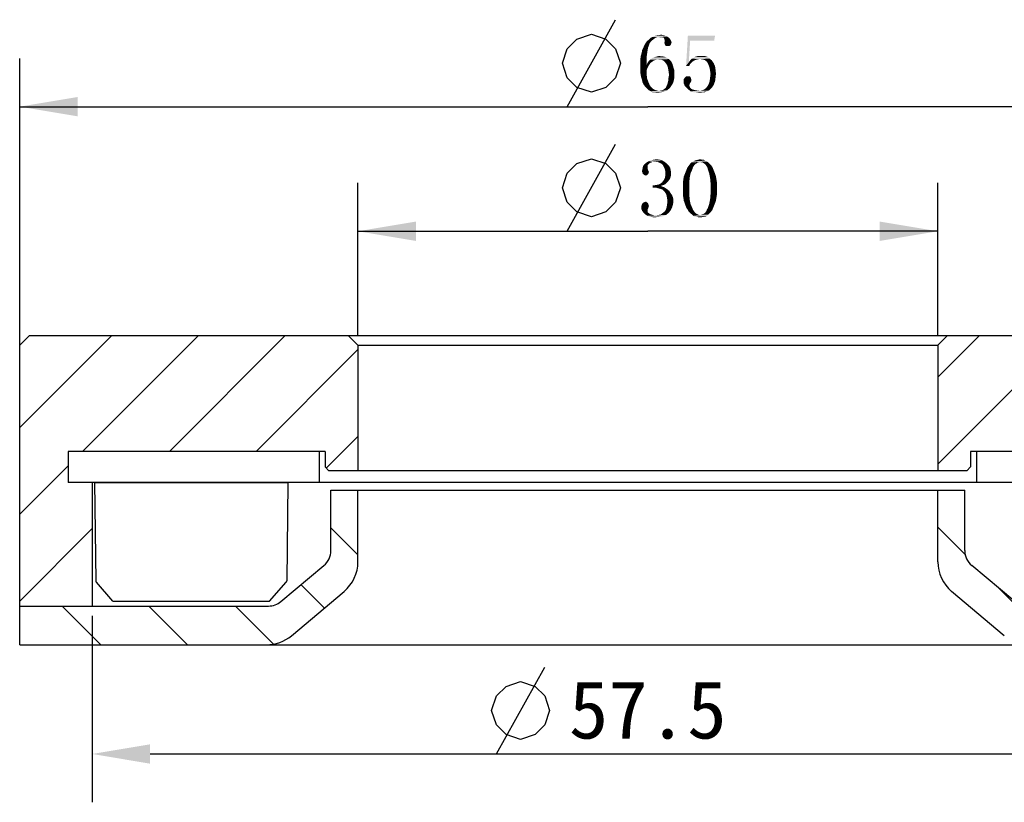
# Model space of a CAD drawing. Header units: millimetres. Extents: x 133 to 237, y 70 to 240.
# Tile 3 of 4: x 161 to 212, y 200 to 240. Entities that reach past the tile are written whole.
import ezdxf

# ---------------------------------------------------------------- set-up
doc = ezdxf.new("R2010")
doc.units = ezdxf.units.MM
doc.header["$LTSCALE"] = 23.1
doc.header["$PDMODE"] = 3
doc.header["$PDSIZE"] = 8
doc.layers.get('0').update_dxf_attribs({"linetype": 'CONTINUOUS'})
doc.layers.get('Defpoints').update_dxf_attribs({"linetype": 'CONTINUOUS'})
for name, color, linetype in [('00_COMPONENTS', 7, 'CONTINUOUS'), ('08_ALL_DRAFTS', 7, 'CONTINUOUS'), ('09_ALL_ROUNDS', 7, 'CONTINUOUS'), ('51__DRAFT_DIMS', 7, 'CONTINUOUS')]:
    doc.layers.add(name, color=color, linetype=linetype)
doc.styles.get("Standard").update_dxf_attribs({"font": 'simfang.ttf'})
doc.dimstyles.new('DIMSTYLE_1', dxfattribs={"dimtxt": 3, "dimasz": 3, "dimexe": 2.5, "dimexo": 0.5, "dimgap": 0.75, "dimtad": 1, "dimdsep": 46, "dimtxsty": 'STANDARD', "dimblk": '_FILLED', "dimblk1": '_FILLED', "dimblk2": '_FILLED', "dimcen": 0.09, "dimclrt": 3, "dimazin": 2, "dimtp": 0.3, "dimtm": 0.3, "dimtfac": 1, "dimtofl": 0, "dimtmove": 0, "dimatfit": 3, "dimldrblk": '_FILLED', "dimfxl": 1, "dimtolj": 1, "dimarcsym": 0})
doc.dimstyles.new('DIMSTYLE_2', dxfattribs={"dimtxt": 3, "dimasz": 3, "dimexe": 2.5, "dimexo": 0.5, "dimgap": 0.75, "dimtad": 1, "dimdsep": 46, "dimtxsty": 'STANDARD', "dimblk": '_FILLED', "dimblk1": '_FILLED', "dimblk2": '_FILLED', "dimcen": 0.09, "dimclrt": 3, "dimazin": 2, "dimtp": 0.2, "dimtm": 0.2, "dimtfac": 1, "dimtofl": 0, "dimtmove": 0, "dimatfit": 3, "dimldrblk": '_FILLED', "dimfxl": 1, "dimtolj": 1, "dimarcsym": 0})

# ---------------------------------------------------------------- blocks, each defined once
blk = doc.blocks.new('_FILLED')
at = {"color": 0, "linetype": 'ByBlock'}
blk.add_solid([(0, 0), (-1, 0.167), (-1, -0.167)], dxfattribs=at)
blk = doc.blocks.new('*D1')
at = {"layer": '51__DRAFT_DIMS', "color": 4}
for p, q in [((160.679, 222.813), (160.679, 238.15)), ((225.679, 222.813), (225.679, 238.15)), ((160.679, 235.65), (193.179, 235.65)), ((225.679, 235.65), (193.179, 235.65))]:
    blk.add_line(p, q, dxfattribs=at)
at = {"layer": '51__DRAFT_DIMS', "color": 4, "xscale": 3, "yscale": 3, "zscale": 3, "rotation": 180}
blk.add_blockref('_FILLED', (160.679, 235.65), dxfattribs=at)
at = {"layer": '51__DRAFT_DIMS', "color": 4, "xscale": 3, "yscale": 3, "zscale": 3}
blk.add_blockref('_FILLED', (225.679, 235.65), dxfattribs=at)
blk = doc.blocks.new('*D2')
at = {"layer": '51__DRAFT_DIMS', "color": 4}
for p, q in [((178.179, 223.813), (178.179, 231.704)), ((208.179, 223.813), (208.179, 231.704)), ((178.179, 229.204), (193.179, 229.204)), ((208.179, 229.204), (193.179, 229.204))]:
    blk.add_line(p, q, dxfattribs=at)
at = {"layer": '51__DRAFT_DIMS', "color": 4, "xscale": 3, "yscale": 3, "zscale": 3, "rotation": 180}
blk.add_blockref('_FILLED', (178.179, 229.204), dxfattribs=at)
at = {"layer": '51__DRAFT_DIMS', "color": 4, "xscale": 3, "yscale": 3, "zscale": 3}
blk.add_blockref('_FILLED', (208.179, 229.204), dxfattribs=at)
blk = doc.blocks.new('*D8')
at = {"layer": '51__DRAFT_DIMS', "color": 0, "lineweight": -2}
for p, q in [((164.429, 209.313), (164.429, 199.66)), ((221.929, 209.313), (221.929, 199.66)), ((167.429, 202.16), (218.929, 202.16))]:
    blk.add_line(p, q, dxfattribs=at)
at = {"layer": 'Defpoints', "color": 0}
for p in [(164.429, 209.813), (221.929, 209.813), (221.929, 202.16)]:
    blk.add_point(p, dxfattribs=at)
at = {"layer": '51__DRAFT_DIMS', "color": 0, "linetype": 'ByBlock', "lineweight": -2, "xscale": 3, "yscale": 3, "zscale": 3, "rotation": 180}
blk.add_blockref('_FILLED', (164.429, 202.16), dxfattribs=at)
at = {"layer": '51__DRAFT_DIMS', "color": 0, "linetype": 'ByBlock', "lineweight": -2, "xscale": 3, "yscale": 3, "zscale": 3}
blk.add_blockref('_FILLED', (221.929, 202.16), dxfattribs=at)
at = {"layer": '51__DRAFT_DIMS', "color": 3, "insert": (193.179, 204.436), "char_height": 3, "attachment_point": 5}
blk.add_mtext('\\A1;57.5', dxfattribs=at)

msp = doc.modelspace()

# ---------------------------------------------------------------- hatches: boundary and pattern name
h = msp.add_hatch()
h.set_pattern_fill('ANSI31', color=256)
h.paths.add_polyline_path([(164.42902, 209.81295), (164.42902, 216.21295), (163.17881, 216.21295), (163.17902, 217.81295), (176.17902, 217.81295), (176.47902, 217.81295), (176.47902, 217.01295), (176.67902, 216.81295), (178.17902, 216.81295), (178.17902, 223.31295), (177.67902, 223.81295), (161.17902, 223.81295), (160.67902, 223.31295), (160.67902, 209.81295)])
h.paths.add_polyline_path([(225.67902, 209.81295), (225.67902, 223.31295), (225.17902, 223.81295), (208.67902, 223.81295), (208.17902, 223.31295), (208.17902, 216.81295), (209.67902, 216.81295), (209.87902, 217.01295), (209.87902, 217.81295), (210.17924, 217.81295), (223.17895, 217.81295), (223.17895, 216.21295), (221.92902, 216.21295), (221.92902, 209.81295)])
h = msp.add_hatch()
h.set_pattern_fill('ANSI31', color=256, angle=90)
h.paths.add_polyline_path([(173.45108, 207.81295, 0.17632698), (174.73666, 208.28086), (177.4646, 210.56987, 0.22169466), (178.17902, 212.10196), (178.17902, 215.81295), (176.77902, 215.81295), (176.77902, 212.68011, -0.22169466), (176.42181, 211.91406), (174.19662, 210.0469, -0.17632698), (173.55383, 209.81295), (164.42902, 209.81295), (160.67902, 209.81295), (160.67902, 207.81295)])
h.paths.add_polyline_path([(212.80422, 209.81295, -0.17632698), (212.16143, 210.0469), (209.93624, 211.91406, -0.22169466), (209.57902, 212.68011), (209.57902, 215.81295), (208.17902, 215.81295), (208.17902, 212.10196, 0.22169466), (208.89345, 210.56987), (211.62139, 208.28086, 0.17632698), (212.90696, 207.81295), (225.67902, 207.81295), (225.67902, 209.81295), (221.92902, 209.81295)])

# ---------------------------------------------------------------- linework, layer by layer
for p, q in [((164.55618, 216.21295), (174.55618, 216.21295)), ((165.50618, 210.07336), (164.64822, 211.04171)), ((173.60618, 210.07336), (174.46414, 211.04171)), ((165.50618, 210.07336), (173.60618, 210.07336))]:
    msp.add_line(p, q)
at = {"color": 7}
for p, q in [((176.77902, 212.68011), (176.77902, 215.81295)), ((176.77902, 215.81295), (209.57902, 215.81295)), ((178.17902, 212.10196), (178.17902, 215.81295)), ((208.17902, 212.10196), (208.17902, 215.81295)), ((209.57902, 212.68011), (209.57902, 215.81295)), ((174.19662, 210.0469), (176.42181, 211.91406)), ((212.16143, 210.0469), (209.93624, 211.91406)), ((174.73666, 208.28086), (177.4646, 210.56987)), ((211.62139, 208.28086), (208.89345, 210.56987)), ((160.67902, 207.81295), (160.67902, 209.81295)), ((160.67902, 209.81295), (173.55383, 209.81295)), ((160.67902, 207.81295), (225.67902, 207.81295))]:
    msp.add_line(p, q, dxfattribs=at)
for centre, radius, start, end in [((175.77902, 212.68011), 1, 310, 0), ((210.57902, 212.68011), 1, 180, 230), ((176.17902, 212.10196), 2, 310, 0), ((210.17902, 212.10196), 2, 180, 230), ((173.55383, 210.81295), 1, 270, 310), ((173.45108, 209.81295), 2, 270, 310)]:
    msp.add_arc(centre, radius, start, end, dxfattribs=at)
at = {"layer": '00_COMPONENTS', "color": 7}
for p, q in [((161.17902, 223.81295), (160.67902, 223.31295)), ((161.17902, 223.81295), (225.17902, 223.81295)), ((178.17902, 223.31295), (177.67902, 223.81295)), ((208.17902, 223.31295), (208.67902, 223.81295)), ((160.67902, 207.81295), (160.67902, 223.31295)), ((178.17902, 223.31295), (178.17902, 216.81295)), ((178.17902, 223.31295), (208.17902, 223.31295)), ((208.17902, 223.31295), (208.17902, 216.81295)), ((163.17881, 217.75803), (163.17881, 216.21295)), ((163.17902, 217.81295), (163.17902, 216.21295)), ((176.47902, 217.81295), (163.17902, 217.81295)), ((176.1788, 217.75803), (176.1788, 216.21295)), ((176.17902, 217.81295), (176.17902, 216.21295)), ((176.47902, 217.81295), (176.47902, 217.01295)), ((223.17902, 217.81295), (209.87902, 217.81295)), ((209.87902, 217.81295), (209.87902, 217.01295)), ((210.17902, 217.81295), (210.17902, 216.21295)), ((210.17924, 217.75803), (210.17924, 216.21295)), ((176.67902, 216.81295), (176.47902, 217.01295)), ((209.67902, 216.81295), (176.67902, 216.81295)), ((209.67902, 216.81295), (209.87902, 217.01295)), ((223.17895, 216.21295), (163.17881, 216.21295)), ((164.42902, 216.21295), (164.42902, 209.81295)), ((160.67902, 207.81295), (225.67902, 207.81295))]:
    msp.add_line(p, q, dxfattribs=at)
at = {"layer": '08_ALL_DRAFTS', "color": 7}
for p, q in [((164.55618, 216.21295), (164.61851, 211.11163)), ((174.55618, 216.21295), (174.49385, 211.11163))]:
    msp.add_line(p, q, dxfattribs=at)
at = {"layer": '09_ALL_ROUNDS', "color": 7}
for centre, start, end in [((164.7185, 211.11285), 180.7, 225.35), ((174.39386, 211.11285), 314.65, 359.3)]:
    msp.add_arc(centre, 0.1, start, end, dxfattribs=at)
at = {"layer": '51__DRAFT_DIMS', "color": 3}
for p, q in [((189.00561, 235.65002), (191.5056, 240.15002)), ((189.00561, 229.20408), (191.5056, 233.70409)), ((185.3464, 202.16025), (187.84639, 206.66025))]:
    msp.add_line(p, q, dxfattribs=at)
for points in [[(188.75561, 237.90001), (189.00561, 238.65), (189.5056, 239.15001), (190.2556, 239.4), (191.00561, 239.15001), (191.5056, 238.65), (191.75561, 237.90001), (191.5056, 237.15001), (191.00561, 236.65), (190.2556, 236.40001), (189.5056, 236.65), (189.00561, 237.15001), (188.75561, 237.90001)], [(188.75561, 231.45407), (189.00561, 232.20407), (189.5056, 232.70408), (190.2556, 232.95407), (191.00561, 232.70408), (191.5056, 232.20407), (191.75561, 231.45407), (191.5056, 230.70408), (191.00561, 230.20407), (190.2556, 229.95408), (189.5056, 230.20407), (189.00561, 230.70408), (188.75561, 231.45407)], [(185.0964, 204.41023), (185.3464, 205.16023), (185.84639, 205.66024), (186.59639, 205.91023), (187.3464, 205.66024), (187.84639, 205.16023), (188.09639, 204.41023), (187.84639, 203.66024), (187.3464, 203.16023), (186.59639, 202.91024), (185.84639, 203.16023), (185.3464, 203.66024), (185.0964, 204.41023)]]:
    msp.add_lwpolyline(points, dxfattribs=at)
for points in [[(193.25816, 238.90783), (193.00035, 238.83752), (193.07066, 238.95471)], [(193.30504, 238.97814), (193.07066, 238.95471), (193.14098, 239.04846)], [(193.07066, 238.95471), (193.30504, 238.97814), (193.25816, 238.90783)], [(193.42223, 239.09533), (193.14098, 239.04846), (193.23473, 239.11877)], [(193.14098, 239.04846), (193.42223, 239.09533), (193.30504, 238.97814)], [(193.53941, 239.18908), (193.23473, 239.11877), (193.32848, 239.21252)], [(193.23473, 239.11877), (193.53941, 239.18908), (193.42223, 239.09533)], [(193.68004, 239.23596), (193.32848, 239.21252), (193.42223, 239.25939)], [(193.32848, 239.21252), (193.68004, 239.23596), (193.53941, 239.18908)], [(194.17223, 239.28283), (193.42223, 239.25939), (193.51598, 239.30627)], [(193.68004, 239.23596), (193.42223, 239.25939), (194.17223, 239.28283)], [(194.07848, 239.32971), (193.51598, 239.30627), (193.63316, 239.32971)], [(193.51598, 239.30627), (194.07848, 239.32971), (194.17223, 239.28283)], [(193.98473, 239.35314), (193.63316, 239.32971), (193.75035, 239.35314)], [(193.63316, 239.32971), (193.98473, 239.35314), (194.07848, 239.32971)], [(193.82066, 239.23596), (193.68004, 239.23596), (194.17223, 239.28283)], [(193.75035, 239.35314), (193.86754, 239.37658), (193.98473, 239.35314)], [(193.86754, 239.23596), (193.82066, 239.23596), (194.17223, 239.28283)], [(193.93785, 239.23596), (193.86754, 239.23596), (194.17223, 239.28283)], [(193.93785, 239.23596), (194.17223, 239.28283), (194.24254, 239.23596)], [(194.24254, 239.23596), (193.96129, 239.21252), (193.93785, 239.23596)], [(194.00816, 239.21252), (193.96129, 239.21252), (194.24254, 239.23596)], [(194.00816, 239.21252), (194.24254, 239.23596), (194.31285, 239.16564)], [(194.31285, 239.16564), (194.0316, 239.14221), (194.00816, 239.21252)], [(194.05504, 239.09533), (194.0316, 239.14221), (194.31285, 239.16564)], [(194.4066, 238.97814), (194.0316, 238.95471), (194.05504, 239.02502)], [(194.0316, 238.95471), (194.4066, 238.97814), (194.38316, 238.90783)], [(194.38316, 238.90783), (194.05504, 238.88439), (194.0316, 238.95471)], [(194.05504, 239.09533), (194.31285, 239.16564), (194.35973, 239.09533)], [(194.35973, 239.09533), (194.38316, 239.04846), (194.05504, 239.02502)], [(194.35973, 239.09533), (194.05504, 239.02502), (194.05504, 239.09533)], [(194.05504, 239.02502), (194.38316, 239.04846), (194.4066, 238.97814)], [(195.36754, 239.07189), (195.1566, 237.75939), (195.25035, 239.3297)], [(195.36754, 239.07189), (195.29723, 237.94689), (195.1566, 237.75939)], [(195.25035, 239.3297), (196.6566, 239.3297), (195.36754, 239.07189)], [(195.36754, 239.07189), (196.6566, 239.3297), (196.60973, 239.07189)], [(193.14098, 238.39221), (192.81285, 238.27502), (192.85973, 238.43908)], [(193.16441, 238.55627), (192.85973, 238.43908), (192.88316, 238.57971)], [(192.85973, 238.43908), (193.16441, 238.55627), (193.14098, 238.39221)], [(193.18785, 238.69689), (192.88316, 238.57971), (192.95348, 238.72033)], [(192.88316, 238.57971), (193.18785, 238.69689), (193.16441, 238.55627)], [(193.23473, 238.81408), (192.95348, 238.72033), (193.00035, 238.83752)], [(192.95348, 238.72033), (193.23473, 238.81408), (193.18785, 238.69689)], [(193.00035, 238.83752), (193.25816, 238.90783), (193.23473, 238.81408)], [(194.05504, 238.88439), (194.38316, 238.90783), (194.35973, 238.83752)], [(194.35973, 238.83752), (194.07848, 238.81408), (194.05504, 238.88439)], [(194.12535, 238.79064), (194.07848, 238.81408), (194.35973, 238.83752)], [(194.2191, 238.79064), (194.12535, 238.79064), (194.35973, 238.83752)], [(194.2191, 238.79064), (194.35973, 238.83752), (194.28941, 238.79064)], [(193.11754, 238.22814), (192.78941, 238.11096), (192.81285, 238.27502)], [(192.78941, 238.11096), (193.11754, 238.22814), (193.11754, 238.04064)], [(193.11754, 238.04064), (192.78941, 237.92346), (192.78941, 238.11096)], [(192.78941, 237.92346), (193.11754, 238.04064), (193.11754, 237.80627)], [(193.11754, 237.80627), (192.78941, 237.73596), (192.78941, 237.92346)], [(192.81285, 238.27502), (193.14098, 238.39221), (193.11754, 238.22814)], [(193.32848, 237.92346), (193.25816, 237.82971), (193.11754, 237.80627)], [(193.32848, 237.92346), (193.11754, 237.80627), (193.16441, 237.92346)], [(193.39879, 237.97033), (193.16441, 237.92346), (193.23473, 238.01721)], [(193.16441, 237.92346), (193.39879, 237.97033), (193.32848, 237.92346)], [(193.6566, 238.08752), (193.58629, 238.06408), (193.23473, 238.01721)], [(193.6566, 238.08752), (193.23473, 238.01721), (193.30504, 238.08752)], [(193.58629, 238.06408), (193.49254, 238.04064), (193.23473, 238.01721)], [(193.23473, 238.01721), (193.49254, 238.04064), (193.39879, 237.97033)], [(194.19566, 238.15783), (194.26598, 238.11096), (193.30504, 238.08752)], [(194.19566, 238.15783), (193.30504, 238.08752), (193.39879, 238.15783)], [(193.6566, 238.08752), (193.30504, 238.08752), (194.26598, 238.11096)], [(194.12535, 238.20471), (193.39879, 238.15783), (193.49254, 238.20471)], [(193.39879, 238.15783), (194.12535, 238.20471), (194.19566, 238.15783)], [(194.05504, 238.22814), (193.49254, 238.20471), (193.58629, 238.22814)], [(193.49254, 238.20471), (194.05504, 238.22814), (194.12535, 238.20471)], [(193.86754, 238.25158), (193.96129, 238.25158), (193.58629, 238.22814)], [(193.86754, 238.25158), (193.58629, 238.22814), (193.68004, 238.25158)], [(193.58629, 238.22814), (193.96129, 238.25158), (194.05504, 238.22814)], [(193.75035, 238.08752), (193.6566, 238.08752), (194.26598, 238.11096)], [(193.68004, 238.25158), (193.77379, 238.27502), (193.86754, 238.25158)], [(193.86754, 238.08752), (193.75035, 238.08752), (194.26598, 238.11096)], [(193.86754, 238.08752), (194.26598, 238.11096), (194.31285, 238.06408)], [(194.31285, 238.06408), (193.96129, 238.04064), (193.86754, 238.08752)], [(194.0316, 237.99377), (193.96129, 238.04064), (194.31285, 238.06408)], [(194.0316, 237.99377), (194.31285, 238.06408), (194.38316, 237.99377)], [(194.38316, 237.99377), (194.10191, 237.90002), (194.0316, 237.99377)], [(194.10191, 237.90002), (194.38316, 237.99377), (194.45348, 237.85314)], [(195.29723, 237.94689), (195.43785, 237.92346), (195.1566, 237.75939)], [(195.43785, 237.92346), (195.36754, 237.85314), (195.1566, 237.75939)], [(195.57848, 238.04064), (195.50816, 237.99377), (195.29723, 237.94689)], [(195.57848, 238.04064), (195.29723, 237.94689), (195.36754, 238.04064)], [(195.29723, 237.94689), (195.50816, 237.99377), (195.43785, 237.92346)], [(195.81285, 238.11095), (195.36754, 238.04064), (195.46129, 238.13439)], [(195.81285, 238.11095), (195.7191, 238.08752), (195.36754, 238.04064)], [(195.7191, 238.08752), (195.64879, 238.06408), (195.36754, 238.04064)], [(195.36754, 238.04064), (195.64879, 238.06408), (195.57848, 238.04064)], [(195.46129, 238.13439), (195.55504, 238.18127), (196.25816, 238.22814)], [(195.46129, 238.13439), (196.25816, 238.22814), (196.37535, 238.13439)], [(195.46129, 238.13439), (196.37535, 238.13439), (195.81285, 238.11095)], [(196.25816, 238.22814), (195.55504, 238.18127), (195.62535, 238.22814)], [(195.95348, 238.27502), (196.11754, 238.27502), (195.62535, 238.22814)], [(195.95348, 238.27502), (195.62535, 238.22814), (195.78941, 238.27502)], [(195.62535, 238.22814), (196.11754, 238.27502), (196.25816, 238.22814)], [(195.9066, 238.11095), (195.81285, 238.11095), (196.37535, 238.13439)], [(196.02379, 238.08752), (195.9066, 238.11095), (196.37535, 238.13439)], [(196.11754, 238.06408), (196.02379, 238.08752), (196.37535, 238.13439)], [(196.11754, 238.06408), (196.37535, 238.13439), (196.49254, 238.04064)], [(196.49254, 238.04064), (196.21129, 237.99377), (196.11754, 238.06408)], [(196.2816, 237.90002), (196.21129, 237.99377), (196.49254, 238.04064)], [(196.2816, 237.90002), (196.49254, 238.04064), (196.58629, 237.90002)], [(192.78941, 237.73596), (193.11754, 237.80627), (193.25816, 237.82971)], [(192.78941, 237.73596), (193.25816, 237.82971), (193.18785, 237.71252)], [(193.18785, 237.71252), (192.78941, 237.57189), (192.78941, 237.73596)], [(192.78941, 237.57189), (193.18785, 237.71252), (193.11754, 237.54846)], [(193.11754, 237.54846), (192.78941, 237.40783), (192.78941, 237.57189)], [(192.78941, 237.40783), (193.11754, 237.54846), (193.11754, 237.31408)], [(193.11754, 237.31408), (192.81285, 237.26721), (192.78941, 237.40783)], [(194.45348, 237.85314), (194.17223, 237.80627), (194.10191, 237.90002)], [(194.17223, 237.80627), (194.45348, 237.85314), (194.50035, 237.68908)], [(194.50035, 237.68908), (194.2191, 237.66564), (194.17223, 237.80627)], [(194.2191, 237.66564), (194.50035, 237.68908), (194.54723, 237.54846)], [(194.54723, 237.54846), (194.24254, 237.52502), (194.2191, 237.66564)], [(194.26598, 237.36096), (194.24254, 237.52502), (194.54723, 237.54846)], [(194.26598, 237.36096), (194.54723, 237.54846), (194.54723, 237.36096)], [(195.1566, 237.75939), (195.36754, 237.85314), (195.32066, 237.75939)], [(196.58629, 237.90002), (196.32848, 237.78283), (196.2816, 237.90002)], [(196.32848, 237.78283), (196.58629, 237.90002), (196.6566, 237.73596)], [(196.6566, 237.73596), (196.37535, 237.64221), (196.32848, 237.78283)], [(196.37535, 237.64221), (196.6566, 237.73596), (196.68004, 237.57189)], [(196.68004, 237.57189), (196.39879, 237.50158), (196.37535, 237.64221)], [(196.39879, 237.50158), (196.68004, 237.57189), (196.70348, 237.36096)], [(196.70348, 237.36096), (196.42223, 237.33752), (196.39879, 237.50158)], [(192.83629, 237.15002), (192.81285, 237.26721), (193.11754, 237.31408)], [(192.83629, 237.15002), (193.11754, 237.31408), (193.14098, 237.10314)], [(193.14098, 237.10314), (192.88316, 237.00939), (192.83629, 237.15002)], [(192.88316, 237.00939), (193.14098, 237.10314), (193.21129, 236.91564)], [(193.21129, 236.91564), (192.9066, 236.89221), (192.88316, 237.00939)], [(192.95348, 236.79846), (192.9066, 236.89221), (193.21129, 236.91564)], [(192.95348, 236.79846), (193.21129, 236.91564), (193.2816, 236.75158)], [(194.50035, 236.91564), (194.19566, 236.84533), (194.2191, 236.93908)], [(194.19566, 236.84533), (194.50035, 236.91564), (194.45348, 236.82189)], [(194.52379, 237.00939), (194.2191, 236.93908), (194.24254, 237.03283)], [(194.2191, 236.93908), (194.52379, 237.00939), (194.50035, 236.91564)], [(194.54723, 237.24377), (194.24254, 237.12658), (194.26598, 237.24377)], [(194.24254, 237.12658), (194.54723, 237.24377), (194.54723, 237.12658)], [(194.54723, 237.12658), (194.24254, 237.03283), (194.24254, 237.12658)], [(194.24254, 237.03283), (194.54723, 237.12658), (194.52379, 237.00939)], [(194.54723, 237.36096), (194.26598, 237.24377), (194.26598, 237.36096)], [(194.26598, 237.24377), (194.54723, 237.36096), (194.54723, 237.24377)], [(195.41441, 237.10314), (195.03941, 237.07971), (195.08629, 237.15002)], [(195.03941, 237.07971), (195.41441, 237.10314), (195.43785, 237.03283)], [(195.43785, 237.03283), (195.03941, 236.96252), (195.03941, 237.07971)], [(195.03941, 236.96252), (195.43785, 237.03283), (195.41441, 236.93908)], [(195.41441, 236.93908), (195.03941, 236.84533), (195.03941, 236.96252)], [(195.41441, 236.93908), (195.36754, 236.86877), (195.03941, 236.84533)], [(195.36754, 237.19689), (195.39098, 237.17346), (195.08629, 237.15002)], [(195.36754, 237.19689), (195.08629, 237.15002), (195.13316, 237.19689)], [(195.08629, 237.15002), (195.39098, 237.17346), (195.41441, 237.10314)], [(195.29723, 237.22033), (195.3441, 237.22033), (195.13316, 237.19689)], [(195.25035, 237.22033), (195.29723, 237.22033), (195.13316, 237.19689)], [(195.20348, 237.22033), (195.25035, 237.22033), (195.13316, 237.19689)], [(195.20348, 237.22033), (195.13316, 237.19689), (195.1566, 237.22033)], [(195.13316, 237.19689), (195.3441, 237.22033), (195.36754, 237.19689)], [(196.6566, 236.96252), (196.32848, 236.82189), (196.37535, 236.96252)], [(196.32848, 236.82189), (196.6566, 236.96252), (196.58629, 236.77502)], [(196.68004, 237.15002), (196.37535, 236.96252), (196.39879, 237.15002)], [(196.37535, 236.96252), (196.68004, 237.15002), (196.6566, 236.96252)], [(196.39879, 237.15002), (196.42223, 237.33752), (196.70348, 237.36096)], [(196.39879, 237.15002), (196.70348, 237.36096), (196.68004, 237.15002)], [(193.2816, 236.75158), (193.02379, 236.70471), (192.95348, 236.79846)], [(193.0941, 236.63439), (193.02379, 236.70471), (193.2816, 236.75158)], [(193.0941, 236.63439), (193.2816, 236.75158), (193.37535, 236.63439)], [(193.37535, 236.63439), (193.16441, 236.56408), (193.0941, 236.63439)], [(193.16441, 236.56408), (193.37535, 236.63439), (193.49254, 236.54064)], [(193.49254, 236.54064), (193.23473, 236.49377), (193.16441, 236.56408)], [(193.23473, 236.49377), (193.49254, 236.54064), (193.60973, 236.49377)], [(193.60973, 236.49377), (193.32848, 236.44689), (193.23473, 236.49377)], [(193.60973, 236.49377), (193.72691, 236.47033), (193.32848, 236.44689)], [(193.32848, 236.44689), (193.72691, 236.47033), (194.17223, 236.49377)], [(193.32848, 236.44689), (194.17223, 236.49377), (194.0316, 236.42346)], [(194.0316, 236.42346), (193.39879, 236.40002), (193.32848, 236.44689)], [(193.51598, 236.40002), (193.39879, 236.40002), (194.0316, 236.42346)], [(193.51598, 236.40002), (194.0316, 236.42346), (193.89098, 236.40002)], [(193.89098, 236.40002), (193.60973, 236.37658), (193.51598, 236.40002)], [(193.60973, 236.37658), (193.89098, 236.40002), (193.72691, 236.37658)], [(194.17223, 236.49377), (193.72691, 236.47033), (193.8441, 236.49377)], [(194.17223, 236.49377), (193.8441, 236.49377), (193.96129, 236.51721)], [(193.96129, 236.51721), (194.05504, 236.58752), (194.31285, 236.61096)], [(193.96129, 236.51721), (194.31285, 236.61096), (194.17223, 236.49377)], [(194.31285, 236.61096), (194.05504, 236.58752), (194.12535, 236.65783)], [(194.35973, 236.68127), (194.12535, 236.65783), (194.14879, 236.72814)], [(194.12535, 236.65783), (194.35973, 236.68127), (194.31285, 236.61096)], [(194.4066, 236.75158), (194.14879, 236.72814), (194.17223, 236.77502)], [(194.14879, 236.72814), (194.4066, 236.75158), (194.35973, 236.68127)], [(194.45348, 236.82189), (194.17223, 236.77502), (194.19566, 236.84533)], [(194.17223, 236.77502), (194.45348, 236.82189), (194.4066, 236.75158)], [(195.03941, 236.84533), (195.36754, 236.86877), (195.3441, 236.82189)], [(195.3441, 236.82189), (195.08629, 236.72814), (195.03941, 236.84533)], [(195.3441, 236.82189), (195.32066, 236.75158), (195.08629, 236.72814)], [(195.08629, 236.72814), (195.32066, 236.75158), (195.3441, 236.68127)], [(195.3441, 236.68127), (195.18004, 236.63439), (195.08629, 236.72814)], [(195.18004, 236.63439), (195.3441, 236.68127), (195.36754, 236.63439)], [(195.36754, 236.63439), (195.27379, 236.54064), (195.18004, 236.63439)], [(195.36754, 236.63439), (195.41441, 236.58752), (195.27379, 236.54064)], [(195.27379, 236.54064), (195.41441, 236.58752), (195.48473, 236.54064)], [(195.48473, 236.54064), (195.39098, 236.44689), (195.27379, 236.54064)], [(195.48473, 236.54064), (195.67223, 236.49377), (195.39098, 236.44689)], [(195.67223, 236.49377), (195.83629, 236.47033), (195.39098, 236.44689)], [(195.83629, 236.47033), (196.30504, 236.47033), (195.39098, 236.44689)], [(195.39098, 236.44689), (196.30504, 236.47033), (196.21129, 236.42346)], [(196.21129, 236.42346), (195.5316, 236.40002), (195.39098, 236.44689)], [(195.67223, 236.40002), (195.5316, 236.40002), (196.21129, 236.42346)], [(196.04723, 236.40002), (195.67223, 236.40002), (196.21129, 236.42346)], [(196.04723, 236.40002), (195.83629, 236.37658), (195.67223, 236.40002)], [(195.83629, 236.47033), (195.97691, 236.49377), (196.37535, 236.51721)], [(195.83629, 236.47033), (196.37535, 236.51721), (196.30504, 236.47033)], [(195.83629, 236.37658), (196.04723, 236.40002), (195.93004, 236.37658)], [(196.37535, 236.51721), (195.97691, 236.49377), (196.0941, 236.54064)], [(196.04723, 236.40002), (196.21129, 236.42346), (196.14098, 236.40002)], [(196.42223, 236.56408), (196.0941, 236.54064), (196.18785, 236.61096)], [(196.0941, 236.54064), (196.42223, 236.56408), (196.37535, 236.51721)], [(196.49254, 236.63439), (196.18785, 236.61096), (196.25816, 236.70471)], [(196.18785, 236.61096), (196.49254, 236.63439), (196.42223, 236.56408)], [(196.58629, 236.77502), (196.25816, 236.70471), (196.32848, 236.82189)], [(196.25816, 236.70471), (196.58629, 236.77502), (196.49254, 236.63439)], [(193.42223, 232.79002), (193.11754, 232.76658), (193.23473, 232.8369)], [(193.93785, 232.86033), (193.23473, 232.8369), (193.35191, 232.88377)], [(193.42223, 232.79002), (193.23473, 232.8369), (193.93785, 232.86033)], [(193.79723, 232.90721), (193.35191, 232.88377), (193.49254, 232.90721)], [(193.35191, 232.88377), (193.79723, 232.90721), (193.93785, 232.86033)], [(193.56285, 232.79002), (193.42223, 232.79002), (193.93785, 232.86033)], [(193.49254, 232.90721), (193.63316, 232.93065), (193.79723, 232.90721)], [(193.68004, 232.79002), (193.56285, 232.79002), (193.93785, 232.86033)], [(193.68004, 232.79002), (193.93785, 232.86033), (194.05504, 232.79002)], [(196.23473, 232.81346), (195.88316, 232.79002), (195.43785, 232.76658)], [(196.23473, 232.81346), (195.43785, 232.76658), (195.50816, 232.81346)], [(196.14098, 232.86033), (195.50816, 232.81346), (195.60191, 232.86033)], [(195.50816, 232.81346), (196.14098, 232.86033), (196.23473, 232.81346)], [(195.60191, 232.86033), (195.69566, 232.88377), (196.07066, 232.90721)], [(195.60191, 232.86033), (196.07066, 232.90721), (196.14098, 232.86033)], [(195.97691, 232.90721), (196.07066, 232.90721), (195.69566, 232.88377)], [(195.97691, 232.90721), (195.69566, 232.88377), (195.78941, 232.90721)], [(195.78941, 232.90721), (195.88316, 232.93065), (195.97691, 232.90721)], [(195.95348, 232.76658), (195.88316, 232.79002), (196.23473, 232.81346)], [(196.00035, 232.76658), (195.95348, 232.76658), (196.23473, 232.81346)], [(196.00035, 232.76658), (196.23473, 232.81346), (196.30504, 232.76658)], [(193.16441, 232.43846), (192.88316, 232.34471), (192.9066, 232.4619)], [(193.16441, 232.43846), (193.18785, 232.39158), (192.88316, 232.34471)], [(193.18785, 232.39158), (193.18785, 232.36815), (192.88316, 232.34471)], [(192.88316, 232.34471), (193.18785, 232.36815), (193.21129, 232.32127)], [(193.21129, 232.32127), (192.88316, 232.2744), (192.88316, 232.34471)], [(192.88316, 232.2744), (193.21129, 232.32127), (193.23473, 232.2744)], [(193.16441, 232.53221), (192.9066, 232.4619), (192.93004, 232.57908)], [(193.16441, 232.53221), (193.16441, 232.48533), (192.9066, 232.4619)], [(192.9066, 232.4619), (193.16441, 232.48533), (193.16441, 232.43846)], [(193.18785, 232.6494), (192.93004, 232.57908), (193.00035, 232.67283)], [(193.18785, 232.6494), (193.16441, 232.60252), (192.93004, 232.57908)], [(192.93004, 232.57908), (193.16441, 232.60252), (193.16441, 232.53221)], [(193.30504, 232.74315), (193.00035, 232.67283), (193.11754, 232.76658)], [(193.30504, 232.74315), (193.23473, 232.69627), (193.00035, 232.67283)], [(193.00035, 232.67283), (193.23473, 232.69627), (193.18785, 232.6494)], [(193.11754, 232.76658), (193.42223, 232.79002), (193.30504, 232.74315)], [(194.05504, 232.79002), (193.79723, 232.74315), (193.68004, 232.79002)], [(193.89098, 232.69627), (193.79723, 232.74315), (194.05504, 232.79002)], [(193.89098, 232.69627), (194.05504, 232.79002), (194.17223, 232.69627)], [(194.17223, 232.69627), (193.96129, 232.62596), (193.89098, 232.69627)], [(193.96129, 232.62596), (194.17223, 232.69627), (194.26598, 232.60252)], [(194.26598, 232.60252), (194.00816, 232.53221), (193.96129, 232.62596)], [(194.00816, 232.53221), (194.26598, 232.60252), (194.33629, 232.48533)], [(194.33629, 232.48533), (194.05504, 232.41502), (194.00816, 232.53221)], [(194.05504, 232.41502), (194.33629, 232.48533), (194.35973, 232.36815)], [(194.35973, 232.36815), (194.07848, 232.32127), (194.05504, 232.41502)], [(194.07848, 232.32127), (194.35973, 232.36815), (194.38316, 232.25096)], [(194.38316, 232.25096), (194.07848, 232.20408), (194.07848, 232.32127)], [(195.13316, 232.2744), (195.18004, 232.39158), (195.48473, 232.41502)], [(195.13316, 232.2744), (195.48473, 232.41502), (195.39098, 232.20408)], [(195.50816, 232.50877), (195.48473, 232.41502), (195.18004, 232.39158)], [(195.50816, 232.50877), (195.18004, 232.39158), (195.22691, 232.50877)], [(195.55504, 232.57908), (195.22691, 232.50877), (195.29723, 232.60252)], [(195.22691, 232.50877), (195.55504, 232.57908), (195.50816, 232.50877)], [(195.64879, 232.69627), (195.60191, 232.6494), (195.29723, 232.60252)], [(195.64879, 232.69627), (195.29723, 232.60252), (195.36754, 232.69627)], [(195.29723, 232.60252), (195.60191, 232.6494), (195.55504, 232.57908)], [(195.76598, 232.76658), (195.7191, 232.71971), (195.36754, 232.69627)], [(195.76598, 232.76658), (195.36754, 232.69627), (195.43785, 232.76658)], [(195.36754, 232.69627), (195.7191, 232.71971), (195.64879, 232.69627)], [(195.76598, 232.76658), (195.43785, 232.76658), (195.88316, 232.79002)], [(195.76598, 232.76658), (195.88316, 232.79002), (195.81285, 232.76658)], [(196.30504, 232.76658), (196.07066, 232.71971), (196.00035, 232.76658)], [(196.11754, 232.69627), (196.07066, 232.71971), (196.30504, 232.76658)], [(196.11754, 232.69627), (196.30504, 232.76658), (196.37535, 232.69627)], [(196.37535, 232.69627), (196.16441, 232.6494), (196.11754, 232.69627)], [(196.16441, 232.6494), (196.37535, 232.69627), (196.44566, 232.62596)], [(196.44566, 232.62596), (196.21129, 232.57908), (196.16441, 232.6494)], [(196.21129, 232.57908), (196.44566, 232.62596), (196.51598, 232.53221)], [(196.51598, 232.53221), (196.25816, 232.50877), (196.21129, 232.57908)], [(196.2816, 232.41502), (196.25816, 232.50877), (196.51598, 232.53221)], [(196.2816, 232.41502), (196.51598, 232.53221), (196.56285, 232.41502)], [(196.56285, 232.41502), (196.35191, 232.20408), (196.2816, 232.41502)], [(196.56285, 232.41502), (196.60973, 232.29783), (196.35191, 232.20408)], [(196.35191, 232.20408), (196.60973, 232.29783), (196.6566, 232.18065)], [(193.23473, 232.2744), (192.9066, 232.22752), (192.88316, 232.2744)], [(192.9066, 232.22752), (193.23473, 232.2744), (193.21129, 232.20408)], [(193.21129, 232.20408), (192.9066, 232.18065), (192.9066, 232.22752)], [(192.95348, 232.15721), (192.9066, 232.18065), (193.21129, 232.20408)], [(192.95348, 232.15721), (193.21129, 232.20408), (193.18785, 232.15721)], [(193.18785, 232.15721), (193.00035, 232.11033), (192.95348, 232.15721)], [(193.00035, 232.11033), (193.18785, 232.15721), (193.14098, 232.11033)], [(193.14098, 232.11033), (193.07066, 232.0869), (193.00035, 232.11033)], [(194.24254, 231.80565), (193.91441, 231.73533), (193.98473, 231.82908)], [(193.91441, 231.73533), (194.24254, 231.80565), (194.17223, 231.73533)], [(194.31285, 231.8994), (193.98473, 231.82908), (194.05504, 231.94627)], [(193.98473, 231.82908), (194.31285, 231.8994), (194.24254, 231.80565)], [(194.35973, 232.01658), (194.05504, 231.94627), (194.07848, 232.06346)], [(194.05504, 231.94627), (194.35973, 232.01658), (194.31285, 231.8994)], [(194.07848, 232.20408), (194.38316, 232.25096), (194.38316, 232.13377)], [(194.38316, 232.13377), (194.07848, 232.06346), (194.07848, 232.20408)], [(194.07848, 232.06346), (194.38316, 232.13377), (194.35973, 232.01658)], [(194.99254, 231.73533), (195.01598, 231.8994), (195.3441, 231.96971)], [(194.99254, 231.73533), (195.3441, 231.96971), (195.32066, 231.7119)], [(195.3441, 231.96971), (195.01598, 231.8994), (195.03941, 232.04002)], [(195.03941, 232.04002), (195.08629, 232.15721), (195.39098, 232.20408)], [(195.03941, 232.04002), (195.39098, 232.20408), (195.3441, 231.96971)], [(195.39098, 232.20408), (195.08629, 232.15721), (195.13316, 232.2744)], [(196.6566, 232.18065), (196.39879, 231.96971), (196.35191, 232.20408)], [(196.6566, 232.18065), (196.70348, 232.04002), (196.39879, 231.96971)], [(196.39879, 231.96971), (196.70348, 232.04002), (196.72691, 231.8994)], [(196.72691, 231.8994), (196.42223, 231.7119), (196.39879, 231.96971)], [(196.72691, 231.8994), (196.75035, 231.75877), (196.42223, 231.7119)], [(193.98473, 231.59471), (193.42223, 231.57127), (193.58629, 231.59471)], [(193.42223, 231.57127), (193.98473, 231.59471), (193.8441, 231.54783)], [(193.8441, 231.54783), (193.42223, 231.45408), (193.42223, 231.57127)], [(193.8441, 231.54783), (194.0316, 231.47752), (193.42223, 231.45408)], [(193.51598, 231.45408), (193.42223, 231.45408), (194.0316, 231.47752)], [(193.63316, 231.45408), (193.51598, 231.45408), (194.0316, 231.47752)], [(193.58629, 231.59471), (193.72691, 231.61815), (194.07848, 231.64158)], [(193.58629, 231.59471), (194.07848, 231.64158), (193.98473, 231.59471)], [(193.70348, 231.43065), (193.63316, 231.45408), (194.0316, 231.47752)], [(193.79723, 231.40721), (193.70348, 231.43065), (194.0316, 231.47752)], [(194.07848, 231.64158), (193.72691, 231.61815), (193.82066, 231.66502)], [(193.86754, 231.38377), (193.79723, 231.40721), (194.0316, 231.47752)], [(194.17223, 231.73533), (193.82066, 231.66502), (193.91441, 231.73533)], [(193.82066, 231.66502), (194.17223, 231.73533), (194.07848, 231.64158)], [(193.86754, 231.38377), (194.0316, 231.47752), (194.17223, 231.38377)], [(194.17223, 231.38377), (193.93785, 231.36033), (193.86754, 231.38377)], [(193.98473, 231.31346), (193.93785, 231.36033), (194.17223, 231.38377)], [(193.98473, 231.31346), (194.17223, 231.38377), (194.28941, 231.29002)], [(194.28941, 231.29002), (194.0316, 231.26658), (193.98473, 231.31346)], [(194.10191, 231.17283), (194.0316, 231.26658), (194.28941, 231.29002)], [(194.10191, 231.17283), (194.28941, 231.29002), (194.35973, 231.17283)], [(195.32066, 231.7119), (194.99254, 231.59471), (194.99254, 231.73533)], [(194.99254, 231.43065), (194.99254, 231.59471), (195.32066, 231.7119)], [(194.99254, 231.43065), (195.32066, 231.7119), (195.32066, 231.43065)], [(195.32066, 231.43065), (194.99254, 231.24315), (194.99254, 231.43065)], [(194.99254, 231.24315), (195.32066, 231.43065), (195.32066, 231.12596)], [(196.42223, 231.7119), (196.75035, 231.75877), (196.75035, 231.59471)], [(196.75035, 231.59471), (196.42223, 231.43065), (196.42223, 231.7119)], [(196.42223, 231.43065), (196.75035, 231.59471), (196.75035, 231.43065)], [(196.75035, 231.43065), (196.75035, 231.24315), (196.42223, 231.12596)], [(196.75035, 231.43065), (196.42223, 231.12596), (196.42223, 231.43065)], [(194.35973, 231.17283), (194.14879, 231.05565), (194.10191, 231.17283)], [(194.35973, 231.17283), (194.43004, 231.07908), (194.14879, 231.05565)], [(194.14879, 231.05565), (194.43004, 231.07908), (194.47691, 230.9619)], [(194.47691, 230.9619), (194.17223, 230.91502), (194.14879, 231.05565)], [(194.17223, 230.91502), (194.47691, 230.9619), (194.50035, 230.84471)], [(194.50035, 230.84471), (194.19566, 230.7744), (194.17223, 230.91502)], [(194.50035, 230.72752), (194.17223, 230.5869), (194.19566, 230.7744)], [(194.19566, 230.7744), (194.50035, 230.84471), (194.50035, 230.72752)], [(195.32066, 231.12596), (194.99254, 231.07908), (194.99254, 231.24315)], [(195.01598, 230.93846), (194.99254, 231.07908), (195.32066, 231.12596)], [(195.01598, 230.93846), (195.32066, 231.12596), (195.3441, 230.84471)], [(195.3441, 230.84471), (195.03941, 230.7744), (195.01598, 230.93846)], [(195.08629, 230.65721), (195.03941, 230.7744), (195.3441, 230.84471)], [(195.08629, 230.65721), (195.3441, 230.84471), (195.39098, 230.61033)], [(196.70348, 230.79783), (196.35191, 230.61033), (196.39879, 230.84471)], [(196.70348, 230.79783), (196.6566, 230.65721), (196.35191, 230.61033)], [(196.75035, 231.07908), (196.39879, 230.84471), (196.42223, 231.12596)], [(196.75035, 231.07908), (196.72691, 230.93846), (196.39879, 230.84471)], [(196.39879, 230.84471), (196.72691, 230.93846), (196.70348, 230.79783)], [(196.42223, 231.12596), (196.75035, 231.24315), (196.75035, 231.07908)], [(193.23473, 230.51658), (192.83629, 230.46971), (192.85973, 230.56346)], [(192.83629, 230.46971), (193.23473, 230.51658), (193.21129, 230.44627)], [(193.21129, 230.44627), (192.83629, 230.37596), (192.83629, 230.46971)], [(192.83629, 230.37596), (193.21129, 230.44627), (193.18785, 230.37596)], [(193.18785, 230.37596), (192.88316, 230.25877), (192.83629, 230.37596)], [(193.18785, 230.65721), (193.21129, 230.5869), (192.85973, 230.56346)], [(193.18785, 230.65721), (192.85973, 230.56346), (192.9066, 230.65721)], [(192.85973, 230.56346), (193.21129, 230.5869), (193.23473, 230.51658)], [(193.18785, 230.37596), (193.16441, 230.32908), (192.88316, 230.25877)], [(192.88316, 230.25877), (193.16441, 230.32908), (193.16441, 230.25877)], [(193.11754, 230.70408), (193.16441, 230.68065), (192.9066, 230.65721)], [(193.11754, 230.70408), (192.9066, 230.65721), (192.97691, 230.70408)], [(192.9066, 230.65721), (193.16441, 230.68065), (193.18785, 230.65721)], [(193.0941, 230.72752), (192.97691, 230.70408), (193.04723, 230.72752)], [(192.97691, 230.70408), (193.0941, 230.72752), (193.11754, 230.70408)], [(194.35973, 230.28221), (194.0316, 230.2119), (194.10191, 230.30565)], [(194.0316, 230.2119), (194.35973, 230.28221), (194.26598, 230.16502)], [(194.43004, 230.42283), (194.10191, 230.30565), (194.14879, 230.44627)], [(194.10191, 230.30565), (194.43004, 230.42283), (194.35973, 230.28221)], [(194.47691, 230.5869), (194.14879, 230.44627), (194.17223, 230.5869)], [(194.14879, 230.44627), (194.47691, 230.5869), (194.43004, 230.42283)], [(194.17223, 230.5869), (194.50035, 230.72752), (194.47691, 230.5869)], [(195.39098, 230.61033), (195.13316, 230.51658), (195.08629, 230.65721)], [(195.18004, 230.3994), (195.13316, 230.51658), (195.39098, 230.61033)], [(195.18004, 230.3994), (195.39098, 230.61033), (195.48473, 230.3994)], [(195.48473, 230.3994), (195.25035, 230.30565), (195.18004, 230.3994)], [(195.48473, 230.3994), (195.50816, 230.32908), (195.25035, 230.30565)], [(195.25035, 230.30565), (195.50816, 230.32908), (195.55504, 230.25877)], [(195.55504, 230.25877), (195.29723, 230.2119), (195.25035, 230.30565)], [(196.51598, 230.30565), (196.21129, 230.25877), (196.23473, 230.32908)], [(196.21129, 230.25877), (196.51598, 230.30565), (196.44566, 230.2119)], [(196.23473, 230.32908), (196.2816, 230.3994), (196.56285, 230.42283)], [(196.23473, 230.32908), (196.56285, 230.42283), (196.51598, 230.30565)], [(196.60973, 230.54002), (196.2816, 230.3994), (196.35191, 230.61033)], [(196.60973, 230.54002), (196.56285, 230.42283), (196.2816, 230.3994)], [(196.35191, 230.61033), (196.6566, 230.65721), (196.60973, 230.54002)], [(193.16441, 230.25877), (192.95348, 230.16502), (192.88316, 230.25877)], [(193.16441, 230.25877), (193.16441, 230.2119), (192.95348, 230.16502)], [(192.95348, 230.16502), (193.16441, 230.2119), (193.18785, 230.16502)], [(193.18785, 230.16502), (193.04723, 230.07127), (192.95348, 230.16502)], [(193.18785, 230.16502), (193.23473, 230.14158), (193.04723, 230.07127)], [(193.23473, 230.14158), (193.2816, 230.09471), (193.04723, 230.07127)], [(193.04723, 230.07127), (193.2816, 230.09471), (193.42223, 230.04783)], [(193.42223, 230.04783), (193.16441, 230.00096), (193.04723, 230.07127)], [(193.42223, 230.04783), (193.56285, 230.0244), (193.16441, 230.00096)], [(193.16441, 230.00096), (193.56285, 230.0244), (194.12535, 230.04783)], [(193.16441, 230.00096), (194.12535, 230.04783), (193.96129, 229.97752)], [(193.96129, 229.97752), (193.30504, 229.95408), (193.16441, 230.00096)], [(193.30504, 229.95408), (193.96129, 229.97752), (193.79723, 229.95408)], [(193.79723, 229.95408), (193.44566, 229.93065), (193.30504, 229.95408)], [(193.44566, 229.93065), (193.79723, 229.95408), (193.58629, 229.93065)], [(194.12535, 230.04783), (193.56285, 230.0244), (193.72691, 230.04783)], [(194.12535, 230.04783), (193.72691, 230.04783), (193.8441, 230.07127)], [(193.8441, 230.07127), (193.93785, 230.14158), (194.26598, 230.16502)], [(193.8441, 230.07127), (194.26598, 230.16502), (194.12535, 230.04783)], [(194.26598, 230.16502), (193.93785, 230.14158), (194.0316, 230.2119)], [(195.29723, 230.2119), (195.55504, 230.25877), (195.60191, 230.18846)], [(195.60191, 230.18846), (195.36754, 230.14158), (195.29723, 230.2119)], [(195.36754, 230.14158), (195.60191, 230.18846), (195.64879, 230.14158)], [(195.64879, 230.14158), (195.46129, 230.07127), (195.36754, 230.14158)], [(195.64879, 230.14158), (195.7191, 230.09471), (195.46129, 230.07127)], [(195.46129, 230.07127), (195.7191, 230.09471), (195.76598, 230.07127)], [(195.76598, 230.07127), (195.5316, 230.00096), (195.46129, 230.07127)], [(195.76598, 230.07127), (195.81285, 230.04783), (195.5316, 230.00096)], [(195.5316, 230.00096), (195.93004, 230.04783), (196.30504, 230.07127)], [(195.5316, 230.00096), (196.30504, 230.07127), (196.23473, 230.00096)], [(195.88316, 230.04783), (195.93004, 230.04783), (195.5316, 230.00096)], [(195.81285, 230.04783), (195.88316, 230.04783), (195.5316, 230.00096)], [(196.23473, 230.00096), (195.60191, 229.95408), (195.5316, 230.00096)], [(195.69566, 229.95408), (195.60191, 229.95408), (196.23473, 230.00096)], [(196.07066, 229.95408), (195.69566, 229.95408), (196.23473, 230.00096)], [(196.07066, 229.95408), (195.78941, 229.93065), (195.69566, 229.95408)], [(195.88316, 229.93065), (195.78941, 229.93065), (196.07066, 229.95408)], [(195.88316, 229.93065), (196.07066, 229.95408), (195.97691, 229.93065)], [(196.30504, 230.07127), (195.93004, 230.04783), (196.00035, 230.07127)], [(196.00035, 230.07127), (196.04723, 230.09471), (196.37535, 230.14158)], [(196.00035, 230.07127), (196.37535, 230.14158), (196.30504, 230.07127)], [(196.37535, 230.14158), (196.04723, 230.09471), (196.11754, 230.14158)], [(196.07066, 229.95408), (196.23473, 230.00096), (196.14098, 229.95408)], [(196.11754, 230.14158), (196.16441, 230.18846), (196.44566, 230.2119)], [(196.11754, 230.14158), (196.44566, 230.2119), (196.37535, 230.14158)], [(196.44566, 230.2119), (196.16441, 230.18846), (196.21129, 230.25877)]]:
    msp.add_solid(points, dxfattribs=at)

# ---------------------------------------------------------------- dimensions: what is measured, and where the dimension line sits
at = {"layer": '51__DRAFT_DIMS', "color": 4}
for base, p1, p2, dimstyle, picture, middle in [((225.67902, 235.65002), (160.67902, 222.31295), (225.67902, 222.31295), 'DIMSTYLE_1', '*D1', (190.9759, 235.65002)), ((208.17902, 229.20408), (178.17902, 223.31295), (208.17902, 223.31295), 'DIMSTYLE_2', '*D2', (190.9759, 229.20408))]:
    dim = msp.add_linear_dim(base=base, p1=p1, p2=p2, dimstyle=dimstyle, dxfattribs=at)
    dim.commit()
    dim.dimension.update_dxf_attribs({"geometry": picture, "text_midpoint": middle, "dimtype": 160})
dim = msp.add_linear_dim(base=(221.92902, 202.16025), p1=(164.42902, 209.81295), p2=(221.92902, 209.81295), dimstyle='DIMSTYLE_2', override={"dimtxsty": 'STANDARD', "dimldrblk": '_FILLED'}, dxfattribs=at)
dim.commit()
dim.dimension.update_dxf_attribs({"geometry": '*D8', "text_midpoint": (193.17902, 204.43596)})

doc.saveas('drawing.dxf')
